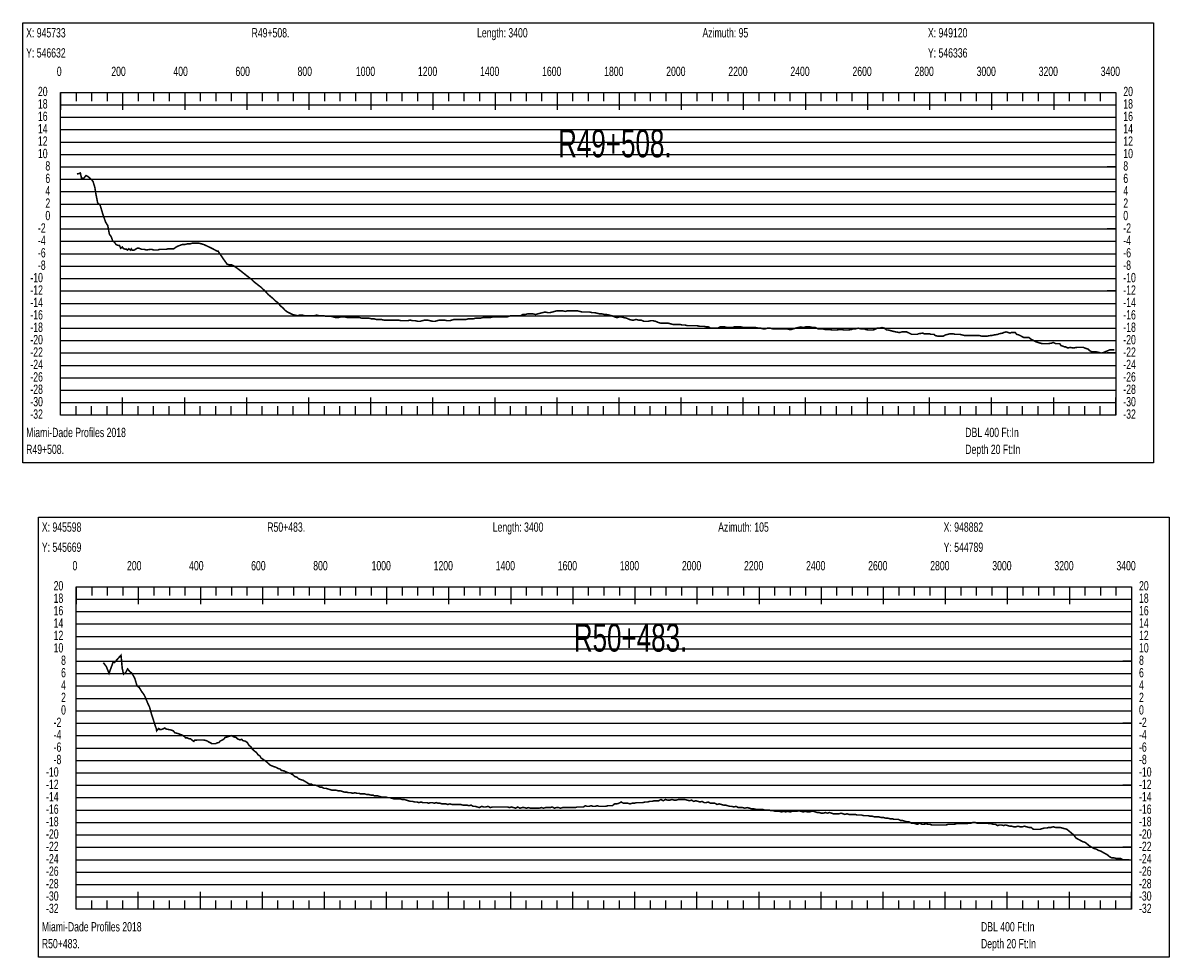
# Model space of a CAD drawing. Header units: inches. Extents: x 471865 to 538526, y 1054316 to 1102451.
# Tile 24 of 131: x 487550 to 491243, y 1061407 to 1064418. Entities that reach past the tile are written whole.
import ezdxf

# ---------------------------------------------------------------- set-up
doc = ezdxf.new("R2010")
doc.units = ezdxf.units.IN
doc.header["$MEASUREMENT"] = 0
for name, color, linetype in [('LABELS', 7, 'Continuous'), ('X_Gr1', 7, 'Continuous'), ('XSECTION', 7, 'Continuous')]:
    doc.layers.add(name, color=color, linetype=linetype)
doc.styles.get("Standard").update_dxf_attribs({"font": 'arial.ttf'})

msp = doc.modelspace()

# ---------------------------------------------------------------- linework, layer by layer
at = {"layer": 'X_Gr1', "color": 6, "linetype": 'Continuous', "lineweight": 18, "true_color": 0xff00ff, "transparency": 33554687, "const_width": 5}
for points in [[(487724, 1063930.9), (487724, 1063930.9), (487730.4, 1063932.2), (487735.1, 1063934.3), (487738.8, 1063917.9), (487745.7, 1063916.9), (487753.5, 1063926.1), (487760.7, 1063922.1), (487765.5, 1063917.7), (487772.2, 1063912.2), (487776.3, 1063906), (487781.8, 1063887.9), (487785.3, 1063866), (487790.9, 1063837.8), (487798.8, 1063830.9), (487808, 1063800.2), (487816.5, 1063775.6), (487823.4, 1063764.9), (487828.7, 1063737), (487834.5, 1063729), (487839.5, 1063715.1), (487845.1, 1063711.2), (487849.9, 1063703.7), (487856.3, 1063700.9), (487861.2, 1063700.6), (487865.2, 1063691.5), (487870.3, 1063695.5), (487873.7, 1063690.9), (487878.6, 1063688.8), (487881, 1063688.3), (487884.1, 1063688.9), (487886.8, 1063685.5), (487891.6, 1063690), (487896.2, 1063685.6), (487899.3, 1063689.7), (487901.8, 1063685.4), (487904.1, 1063685.1), (487908.7, 1063685.7), (487918.8, 1063692), (487923.6, 1063692), (487928.3, 1063690), (487932.9, 1063688), (487941.9, 1063688), (487947, 1063686), (487960.8, 1063688), (487965.2, 1063688), (487970.8, 1063686), (487976.6, 1063686), (487985.6, 1063686), (487990, 1063688), (487995.2, 1063688), (488000.7, 1063688), (488005.8, 1063688), (488011.5, 1063688), (488018, 1063690), (488024.6, 1063690), (488030.7, 1063690), (488036.2, 1063690), (488041.9, 1063694), (488048.4, 1063698), (488064.4, 1063704), (488072.8, 1063704), (488081.3, 1063706), (488089.1, 1063706), (488096.3, 1063708), (488103.3, 1063708), (488110.1, 1063708), (488117.1, 1063708), (488124.2, 1063706), (488132.1, 1063704), (488140.6, 1063700), (488149.2, 1063696), (488157.6, 1063692), (488165.3, 1063688), (488172.3, 1063684), (488176.6, 1063682.2), (488179.2, 1063682), (488183, 1063676), (488189.3, 1063666.9), (488195.6, 1063657.7), (488201.9, 1063648.8), (488208.2, 1063640), (488215.5, 1063638), (488222.8, 1063638), (488230.8, 1063634), (488239.2, 1063628), (488247.3, 1063622), (488255, 1063616), (488262.4, 1063610), (488270.1, 1063604), (488277.8, 1063598), (488285.8, 1063592), (488293.8, 1063584), (488301.6, 1063578), (488309.3, 1063572), (488317.3, 1063566), (488325.6, 1063558), (488333.7, 1063550), (488341, 1063542), (488348, 1063536), (488355.4, 1063530), (488363.4, 1063522), (488371.6, 1063516), (488379.6, 1063506), (488387.1, 1063500), (488394.5, 1063492), (488402.4, 1063486), (488410.8, 1063482), (488419, 1063478), (488426.9, 1063476), (488434.4, 1063474), (488442, 1063476), (488449.9, 1063476), (488457.9, 1063474), (488466.2, 1063474), (488474.2, 1063474), (488481.8, 1063474), (488489.2, 1063474), (488497, 1063476), (488504.9, 1063474), (488512.5, 1063474), (488519.9, 1063474), (488527.5, 1063472), (488535.4, 1063472), (488543.6, 1063472), (488551.4, 1063470), (488558.7, 1063468), (488565.8, 1063468), (488573.3, 1063470), (488581.1, 1063470), (488588.9, 1063470), (488596.5, 1063468), (488603.8, 1063468), (488611.1, 1063468), (488619, 1063468), (488627.1, 1063468), (488635.1, 1063468), (488642.6, 1063466), (488649.9, 1063466), (488657.6, 1063466), (488665.7, 1063466), (488673.8, 1063464), (488681.6, 1063464), (488689.2, 1063462), (488696.9, 1063462), (488704.6, 1063462), (488712.7, 1063460), (488721.1, 1063460), (488729.2, 1063460), (488736.7, 1063460), (488744, 1063460), (488751.6, 1063460), (488759.8, 1063460), (488768, 1063458), (488775.7, 1063458), (488782.9, 1063458), (488790, 1063458), (488797.7, 1063460), (488806.1, 1063458), (488814.7, 1063458), (488822.6, 1063456), (488829.8, 1063456), (488836.9, 1063458), (488844.6, 1063460), (488853.2, 1063460), (488862.1, 1063458), (488870.6, 1063456), (488878, 1063456), (488884.7, 1063458), (488891.7, 1063460), (488899.6, 1063460), (488908.3, 1063460), (488917, 1063458), (488925.1, 1063458), (488932.3, 1063460), (488939.3, 1063462), (488946.7, 1063462), (488954.5, 1063462), (488962.7, 1063462), (488970.7, 1063462), (488978, 1063462), (488985, 1063464), (488992.5, 1063464), (489000.5, 1063464), (489008.7, 1063466), (489016.5, 1063466), (489023.9, 1063466), (489031.3, 1063468), (489039.2, 1063468), (489047.4, 1063468), (489055.6, 1063468), (489063.4, 1063470), (489070.7, 1063470), (489078.1, 1063470), (489085.7, 1063470), (489093.7, 1063470), (489101.3, 1063470), (489108.3, 1063470), (489115, 1063472), (489121.9, 1063474), (489129.6, 1063474), (489137.7, 1063474), (489145.7, 1063474), (489153.3, 1063474), (489160.9, 1063478), (489168.3, 1063478), (489176.4, 1063480), (489185.3, 1063480), (489194, 1063480), (489202, 1063478), (489209.1, 1063480), (489216.3, 1063482), (489224.2, 1063484), (489232.6, 1063486), (489241, 1063484), (489248.8, 1063484), (489256, 1063486), (489263.1, 1063488), (489270.8, 1063490), (489279.7, 1063490), (489288.8, 1063490), (489297.2, 1063488), (489304.6, 1063490), (489311.9, 1063490), (489319.8, 1063490), (489328.1, 1063490), (489336.5, 1063490), (489344.5, 1063488), (489352.6, 1063486), (489360.5, 1063486), (489368.3, 1063486), (489376, 1063486), (489383.8, 1063484), (489391.9, 1063484), (489400.5, 1063482), (489408.9, 1063480), (489416.5, 1063480), (489423.4, 1063478), (489430.8, 1063478), (489439.2, 1063476), (489448.1, 1063474), (489456.8, 1063470), (489464.5, 1063468), (489471.5, 1063470), (489478.7, 1063470), (489486.9, 1063468), (489495.7, 1063466), (489504.3, 1063462), (489511.9, 1063460), (489518.6, 1063460), (489525.5, 1063462), (489533.5, 1063460), (489542.3, 1063460), (489550.9, 1063456), (489558.6, 1063456), (489565.4, 1063456), (489572.1, 1063458), (489579.9, 1063458), (489589, 1063456), (489597.9, 1063452), (489605.8, 1063450), (489613.3, 1063450), (489621, 1063450), (489628.9, 1063450), (489636.9, 1063448), (489644.7, 1063446), (489652.3, 1063446), (489659.9, 1063446), (489667.4, 1063446), (489675.3, 1063444), (489683.5, 1063444), (489691.9, 1063442), (489699.8, 1063442), (489707.3, 1063442), (489714.6, 1063442), (489722.1, 1063442), (489730.1, 1063440), (489738, 1063440), (489745.3, 1063440), (489752.1, 1063438), (489758.7, 1063438), (489766, 1063434), (489773.8, 1063434), (489781.7, 1063434), (489789.2, 1063434), (489796.2, 1063438), (489803.5, 1063438), (489811.6, 1063438), (489820, 1063436), (489827.9, 1063436), (489835.1, 1063436), (489841.9, 1063438), (489848.5, 1063438), (489855.8, 1063438), (489863.8, 1063438), (489871.8, 1063436), (489879.6, 1063436), (489887.2, 1063436), (489895.1, 1063436), (489903.3, 1063436), (489911.4, 1063436), (489919.5, 1063434), (489927.2, 1063434), (489934.7, 1063432), (489942, 1063432), (489949.4, 1063434), (489957.5, 1063434), (489965.8, 1063432), (489973.8, 1063432), (489981.1, 1063432), (489987.9, 1063432), (489995, 1063432), (490002.7, 1063432), (490011, 1063432), (490019.1, 1063430), (490026.3, 1063430), (490033, 1063432), (490040, 1063434), (490048.1, 1063436), (490056.7, 1063438), (490064.8, 1063436), (490072.1, 1063438), (490079.2, 1063438), (490086.9, 1063438), (490095, 1063436), (490103.4, 1063436), (490111.4, 1063432), (490118.7, 1063432), (490125.8, 1063432), (490133.4, 1063430), (490145.3, 1063430), (490149.4, 1063430), (490157.3, 1063428), (490164.8, 1063428), (490171.9, 1063428), (490182.9, 1063430), (490186.9, 1063430), (490195, 1063428), (490202.7, 1063428), (490210.2, 1063428), (490221, 1063430), (490224.9, 1063432), (490233, 1063432), (490241.2, 1063434), (490249.2, 1063432), (490261.1, 1063432), (490265.2, 1063430), (490273.3, 1063428), (490281, 1063428), (490288.4, 1063428), (490295.6, 1063430), (490302.8, 1063434), (490310.2, 1063434), (490318.1, 1063436), (490326, 1063434), (490332.8, 1063428), (490339, 1063428), (490345.6, 1063426), (490353.6, 1063424), (490362.2, 1063422), (490373.1, 1063420), (490376.3, 1063420), (490382.2, 1063422), (490393.2, 1063422), (490397.4, 1063422), (490409.9, 1063416), (490413.8, 1063414), (490431.8, 1063414), (490436, 1063416), (490449.3, 1063418), (490453.7, 1063416), (490461.5, 1063416), (490471.7, 1063416), (490475.1, 1063414), (490486, 1063414), (490490.1, 1063410), (490498.5, 1063408), (490507, 1063408), (490515, 1063408), (490522.3, 1063412), (490529.8, 1063414), (490537.9, 1063416), (490546.2, 1063416), (490554.2, 1063414), (490561.7, 1063414), (490569.2, 1063414), (490577, 1063412), (490585, 1063410), (490593.2, 1063410), (490601, 1063410), (490608.6, 1063410), (490615.9, 1063410), (490628, 1063410), (490632.3, 1063410), (490640.6, 1063408), (490648.5, 1063408), (490655.7, 1063408), (490666.3, 1063410), (490670.2, 1063410), (490678.7, 1063412), (490691.7, 1063414), (490695.8, 1063416), (490707, 1063418), (490710.7, 1063420), (490718.2, 1063422), (490730.6, 1063418), (490734.8, 1063420), (490747.7, 1063420), (490751.9, 1063414), (490759.6, 1063412), (490771, 1063406), (490774.8, 1063404), (490786.9, 1063404), (490791, 1063404), (490798.9, 1063398), (490806.6, 1063394), (490814.3, 1063390), (490826.6, 1063386), (490835, 1063384), (490839.2, 1063384), (490851, 1063384), (490854.7, 1063384), (490865.5, 1063386), (490869.5, 1063388), (490877.9, 1063384), (490890.9, 1063384), (490894.9, 1063378), (490905.8, 1063374), (490909.4, 1063374), (490916.7, 1063370), (490925, 1063372), (490933.8, 1063370), (490946.1, 1063372), (490949.7, 1063372), (490956.2, 1063372), (490967, 1063372), (490971, 1063370), (490983.1, 1063366), (490986.8, 1063362), (490993.1, 1063358), (491002.2, 1063358), (491005.5, 1063358), (491016.3, 1063356), (491022.6, 1063354), (491025.5, 1063354), (491034.2, 1063356), (491037.4, 1063358), (491047.8, 1063362), (491051.3, 1063364), (491057.8, 1063364), (491066.5, 1063364)], [(487809.2, 1062355.7), (487809.2, 1062355.7), (487819, 1062342.7), (487827.6, 1062321.2), (487840.6, 1062357), (487845.2, 1062356.3), (487866.2, 1062379.8), (487870.1, 1062337.3), (487874.4, 1062318.5), (487880.9, 1062323.1), (487887.2, 1062335.7), (487894.7, 1062326.4), (487899.5, 1062323.4), (487905.3, 1062314.6), (487910.5, 1062305.2), (487917.8, 1062280.6), (487924.5, 1062276), (487932.9, 1062262.2), (487938.6, 1062254.9), (487943, 1062247.3), (487951.9, 1062225.7), (487958.2, 1062212.3), (487965.2, 1062187), (487968.9, 1062176.4), (487974.5, 1062158), (487980.6, 1062140.8), (487980.9, 1062135.9), (487987.5, 1062143.5), (487992.1, 1062139.6), (487997.3, 1062140.6), (488001.9, 1062142.2), (488007.3, 1062145.2), (488011.6, 1062141.7), (488019.1, 1062140.2), (488026.2, 1062138.8), (488030.8, 1062137.6), (488034.7, 1062135.8), (488039.2, 1062129.9), (488045.6, 1062128.1), (488049.3, 1062127.5), (488055.9, 1062124.7), (488061.5, 1062122.9), (488066.5, 1062120.3), (488070.6, 1062117.4), (488073.9, 1062113.5), (488079.1, 1062113.5), (488083.9, 1062110.9), (488090.7, 1062109.9), (488096.1, 1062105.1), (488100.7, 1062102), (488103.3, 1062105.6), (488109.3, 1062106.1), (488115.4, 1062106.4), (488121.5, 1062106.5), (488127.7, 1062106.4), (488133.8, 1062106.1), (488140.1, 1062104.5), (488145.4, 1062102.5), (488148.1, 1062100.5), (488156, 1062096.5), (488158.6, 1062094.5), (488166.1, 1062094.5), (488171.2, 1062094.5), (488173.9, 1062096.5), (488182.3, 1062098.5), (488185.1, 1062102.5), (488193.2, 1062106.5), (488198.7, 1062110.5), (488201.5, 1062114.5), (488209.8, 1062116.5), (488215.4, 1062118.5), (488220.9, 1062120.5), (488226.3, 1062118.5), (488229.1, 1062116.5), (488237.6, 1062114.5), (488240.5, 1062110.5), (488249.4, 1062106.5), (488255.2, 1062108.5), (488258.3, 1062104.5), (488267, 1062102.5), (488272.9, 1062098.5), (488279.1, 1062088.5), (488285, 1062084.5), (488288, 1062078.5), (488296.5, 1062070.5), (488302.1, 1062066.5), (488308, 1062058.5), (488314, 1062054.5), (488317.1, 1062048.5), (488326, 1062042.5), (488332.4, 1062038.5), (488338.9, 1062032.5), (488345.4, 1062026.5), (488348.8, 1062024.5), (488358.7, 1062020.5), (488365.4, 1062018.5), (488372.3, 1062014.5), (488379.2, 1062012.5), (488382.7, 1062008.5), (488392.7, 1062006.5), (488399.5, 1062002.5), (488406.1, 1062000.5), (488412.8, 1061998.5), (488419.6, 1061994.5), (488426.3, 1061988.5), (488433, 1061986.5), (488439.6, 1061980.5), (488446.3, 1061978.5), (488453.1, 1061976.5), (488459.7, 1061972.5), (488466.1, 1061968.5), (488472.6, 1061964.5), (488479.1, 1061964.5), (488486, 1061960.5), (488493.1, 1061960.5), (488500.1, 1061958.5), (488506.7, 1061954.5), (488513.2, 1061954.5), (488520, 1061950.5), (488526.7, 1061950.5), (488533.2, 1061948.5), (488539.7, 1061946.5), (488545.9, 1061944.5), (488552.4, 1061944.5), (488559.1, 1061944.5), (488565.9, 1061942.5), (488572.6, 1061942.5), (488579.2, 1061940.5), (488585.8, 1061938.5), (488592.4, 1061938.5), (488599.1, 1061936.5), (488606, 1061936.5), (488612.9, 1061934.5), (488619.7, 1061936.5), (488626.3, 1061934.5), (488632.6, 1061934.5), (488639, 1061932.5), (488645.5, 1061932.5), (488652, 1061932.5), (488658.6, 1061930.5), (488665.2, 1061930.5), (488671.8, 1061928.5), (488678.6, 1061928.5), (488682.1, 1061926.5), (488692.3, 1061926.5), (488699.1, 1061924.5), (488705.7, 1061922.5), (488712.3, 1061922.5), (488719.2, 1061922.5), (488726, 1061920.5), (488732.5, 1061920.5), (488739.1, 1061918.5), (488745.7, 1061916.5), (488752.3, 1061916.5), (488758.9, 1061916.5), (488765.4, 1061916.5), (488772, 1061914.5), (488778.8, 1061914.5), (488785.5, 1061912.5), (488792.1, 1061910.5), (488798.8, 1061908.5), (488805.6, 1061908.5), (488812.4, 1061906.5), (488819.3, 1061906.5), (488826, 1061904.5), (488832.7, 1061906.5), (488839.2, 1061904.5), (488845.4, 1061904.5), (488851.6, 1061904.5), (488857.5, 1061902.5), (488863.2, 1061904.5), (488869.3, 1061904.5), (488875.4, 1061902.5), (488881.7, 1061904.5), (488888, 1061902.5), (488894.3, 1061902.5), (488900.5, 1061900.5), (488906.6, 1061900.5), (488913, 1061900.5), (488919.4, 1061898.5), (488926, 1061900.5), (488932.7, 1061898.5), (488939.2, 1061898.5), (488946.2, 1061898.5), (488953.2, 1061898.5), (488960.4, 1061898.5), (488967.5, 1061896.5), (488974.2, 1061896.5), (488980.8, 1061896.5), (488987.3, 1061894.5), (488994, 1061896.5), (489000.8, 1061892.5), (489007.4, 1061892.5), (489014.2, 1061890.5), (489021, 1061888.5), (489027.8, 1061892.5), (489034.6, 1061890.5), (489041.6, 1061890.5), (489048.9, 1061892.5), (489056, 1061888.5), (489063, 1061890.5), (489070, 1061890.5), (489077.1, 1061890.5), (489084.3, 1061890.5), (489091.3, 1061890.5), (489098, 1061890.5), (489104.6, 1061890.5), (489111.2, 1061890.5), (489117.8, 1061888.5), (489124.3, 1061890.5), (489130.9, 1061888.5), (489137.5, 1061886.5), (489144.4, 1061890.5), (489151.5, 1061886.5), (489158.4, 1061888.5), (489165.3, 1061888.5), (489172, 1061886.5), (489178.9, 1061888.5), (489185.8, 1061886.5), (489192.6, 1061886.5), (489199.4, 1061886.5), (489206.3, 1061886.5), (489213.3, 1061886.5), (489220.4, 1061888.5), (489227.5, 1061886.5), (489234.5, 1061888.5), (489241.5, 1061888.5), (489248.6, 1061888.5), (489255.8, 1061890.5), (489262.7, 1061886.5), (489269.1, 1061888.5), (489275.8, 1061888.5), (489282.4, 1061886.5), (489289, 1061888.5), (489295.7, 1061888.5), (489302.4, 1061888.5), (489309.1, 1061888.5), (489315.9, 1061888.5), (489322.7, 1061888.5), (489329.6, 1061888.5), (489336.7, 1061890.5), (489343.5, 1061890.5), (489350.1, 1061890.5), (489356.3, 1061890.5), (489362.2, 1061894.5), (489368.3, 1061892.5), (489374.5, 1061892.5), (489380.9, 1061894.5), (489387.5, 1061892.5), (489394, 1061892.5), (489400.6, 1061894.5), (489407.1, 1061892.5), (489413.7, 1061892.5), (489420.7, 1061892.5), (489427.6, 1061892.5), (489434.7, 1061894.5), (489441.9, 1061894.5), (489449.2, 1061894.5), (489456.5, 1061900.5), (489463.6, 1061900.5), (489470.6, 1061902.5), (489477.7, 1061906.5), (489485, 1061902.5), (489492.2, 1061902.5), (489499.2, 1061902.5), (489506.1, 1061900.5), (489513.1, 1061902.5), (489520.1, 1061902.5), (489527, 1061904.5), (489533.8, 1061904.5), (489540.6, 1061904.5), (489547.6, 1061904.5), (489554.9, 1061906.5), (489562.3, 1061906.5), (489569.7, 1061908.5), (489576.9, 1061908.5), (489584.2, 1061910.5), (489591.4, 1061910.5), (489598.6, 1061910.5), (489605.9, 1061914.5), (489613.2, 1061910.5), (489620.4, 1061914.5), (489627.6, 1061912.5), (489634.6, 1061912.5), (489641.7, 1061914.5), (489648.6, 1061912.5), (489655.3, 1061912.5), (489662.1, 1061914.5), (489669.2, 1061914.5), (489676.1, 1061914.5), (489683.2, 1061914.5), (489690.1, 1061912.5), (489697.1, 1061910.5), (489704.3, 1061912.5), (489711.3, 1061908.5), (489718.3, 1061910.5), (489725.2, 1061908.5), (489731.8, 1061906.5), (489738.4, 1061908.5), (489745.1, 1061904.5), (489751.7, 1061904.5), (489758.5, 1061906.5), (489765.4, 1061902.5), (489772.4, 1061902.5), (489779.6, 1061902.5), (489786.6, 1061898.5), (489793.6, 1061900.5), (489800.7, 1061898.5), (489807.4, 1061896.5), (489814.1, 1061896.5), (489820.7, 1061894.5), (489827.2, 1061892.5), (489834, 1061892.5), (489840.9, 1061890.5), (489848, 1061892.5), (489855.1, 1061888.5), (489862, 1061888.5), (489869, 1061888.5), (489876.1, 1061886.5), (489883.6, 1061888.5), (489891.1, 1061886.5), (489898.2, 1061884.5), (489905.2, 1061884.5), (489912.2, 1061882.5), (489919.3, 1061882.5), (489926.4, 1061882.5), (489933.4, 1061882.5), (489940.4, 1061880.5), (489947.3, 1061880.5), (489954.2, 1061880.5), (489960.9, 1061878.5), (489967.6, 1061878.5), (489974.2, 1061876.5), (489980.8, 1061876.5), (489987.5, 1061876.5), (489994.3, 1061874.5), (490001.1, 1061876.5), (490007.8, 1061874.5), (490014.7, 1061876.5), (490021.8, 1061874.5), (490028.9, 1061876.5), (490036.3, 1061876.5), (490043.5, 1061876.5), (490050.6, 1061878.5), (490057.4, 1061876.5), (490064.1, 1061874.5), (490070.8, 1061876.5), (490077.5, 1061874.5), (490084.2, 1061874.5), (490090.9, 1061876.5), (490097.4, 1061876.5), (490103.8, 1061874.5), (490110, 1061872.5), (490116.1, 1061872.5), (490122.5, 1061870.5), (490129, 1061870.5), (490135.5, 1061872.5), (490142.1, 1061870.5), (490148.6, 1061872.5), (490155, 1061870.5), (490161.4, 1061868.5), (490167.6, 1061868.5), (490174, 1061868.5), (490180, 1061868.5), (490186, 1061870.5), (490192.5, 1061868.5), (490198.8, 1061866.5), (490205.1, 1061868.5), (490211.6, 1061866.5), (490218.1, 1061866.5), (490224.8, 1061866.5), (490231.6, 1061866.5), (490238.3, 1061864.5), (490245, 1061864.5), (490252.1, 1061864.5), (490259.2, 1061862.5), (490266.1, 1061862.5), (490273.2, 1061862.5), (490280.4, 1061860.5), (490287.4, 1061860.5), (490294.3, 1061858.5), (490301.3, 1061858.5), (490308.4, 1061858.5), (490315.6, 1061856.5), (490322.8, 1061856.5), (490329.8, 1061854.5), (490336.7, 1061854.5), (490343.8, 1061852.5), (490350.7, 1061852.5), (490357.8, 1061850.5), (490364.8, 1061850.5), (490371.4, 1061850.5), (490378.3, 1061846.5), (490385.2, 1061846.5), (490391.8, 1061844.5), (490398.5, 1061842.5), (490405.3, 1061842.5), (490412.1, 1061838.5), (490418.9, 1061838.5), (490425.8, 1061836.5), (490432.7, 1061834.5), (490439.6, 1061838.5), (490446.6, 1061834.5), (490453.2, 1061834.5), (490459.8, 1061836.5), (490466.2, 1061834.5), (490472.6, 1061834.5), (490479.2, 1061832.5), (490485.8, 1061832.5), (490492.4, 1061832.5), (490499, 1061832.5), (490505.6, 1061832.5), (490512.3, 1061832.5), (490518.6, 1061832.5), (490525, 1061832.5), (490531.6, 1061834.5), (490538, 1061834.5), (490544.4, 1061834.5), (490550.9, 1061834.5), (490557.6, 1061836.5), (490564.4, 1061836.5), (490571, 1061836.5), (490577.7, 1061836.5), (490584.5, 1061836.5), (490591.2, 1061836.5), (490598.1, 1061838.5), (490604.8, 1061838.5), (490611.5, 1061840.5), (490618.1, 1061840.5), (490624.2, 1061838.5), (490630.5, 1061838.5), (490636.9, 1061838.5), (490643.6, 1061838.5), (490650.4, 1061838.5), (490657.1, 1061838.5), (490663.8, 1061836.5), (490670.5, 1061836.5), (490677.2, 1061834.5), (490683.9, 1061834.5), (490690.4, 1061830.5), (490696.9, 1061832.5), (490703.4, 1061832.5), (490709.8, 1061830.5), (490716.5, 1061832.5), (490723.2, 1061830.5), (490729.8, 1061828.5), (490736.3, 1061828.5), (490742.8, 1061826.5), (490749.6, 1061826.5), (490756.4, 1061828.5), (490763.3, 1061826.5), (490770.1, 1061826.5), (490777, 1061828.5), (490784.2, 1061826.5), (490791.5, 1061824.5), (490798.7, 1061824.5), (490805.6, 1061818.5), (490812.7, 1061818.5), (490820, 1061818.5), (490827, 1061818.5), (490834.1, 1061820.5), (490841.3, 1061822.5), (490848.4, 1061822.5), (490855.7, 1061824.5), (490862.8, 1061824.5), (490870, 1061826.5), (490877, 1061824.5), (490884.1, 1061824.5), (490891.6, 1061824.5), (490899.1, 1061822.5), (490906.5, 1061820.5), (490913.8, 1061818.5), (490921.1, 1061812.5), (490928.4, 1061806.5), (490935.6, 1061800.5), (490943.1, 1061790.5), (490950.3, 1061786.5), (490957.7, 1061782.5), (490965.1, 1061778.5), (490972.5, 1061776.5), (490979.9, 1061770.5), (490987.2, 1061764.5), (490994.4, 1061760.5), (491001.6, 1061756.5), (491008.6, 1061754.5), (491015.6, 1061750.5), (491022.5, 1061748.5), (491029.5, 1061744.5), (491036.7, 1061740.5), (491043.9, 1061736.5), (491051, 1061730.5), (491058, 1061726.5), (491065.1, 1061726.5), (491072.3, 1061724.5), (491079.6, 1061724.5), (491086.8, 1061724.5), (491093.8, 1061720.5), (491100.7, 1061720.5), (491107.7, 1061720.5), (491114.6, 1061720.5)]]:
    msp.add_lwpolyline(points, dxfattribs=at)
at = {"layer": 'XSECTION', "color": 18, "linetype": 'Continuous', "true_color": 0x000000}
for points in [[(487550.1, 1064418), (491192.5, 1064418), (491192.5, 1063000), (487550.1, 1063000), (487550.1, 1064418)], [(487671.3, 1064194), (491071.3, 1064194), (491071.3, 1063154), (487671.3, 1063154), (487671.3, 1064194)], [(487671.3, 1064194), (487671.3, 1064137.6)], [(487671.3, 1064194), (487671.3, 1064137.6)], [(487671.3, 1064194), (487671.3, 1064166)], [(487671.3, 1064194), (487671.3, 1064166)], [(487721.3, 1064194), (487721.3, 1064166)], [(487771.3, 1064194), (487771.3, 1064166)], [(487821.3, 1064194), (487821.3, 1064166)], [(487871.3, 1064194), (487871.3, 1064137.6)], [(487871.3, 1064194), (487871.3, 1064166)], [(487921.3, 1064194), (487921.3, 1064166)], [(487971.3, 1064194), (487971.3, 1064166)], [(488021.3, 1064194), (488021.3, 1064166)], [(488071.3, 1064194), (488071.3, 1064137.6)], [(488071.3, 1064194), (488071.3, 1064166)], [(488121.3, 1064194), (488121.3, 1064166)], [(488171.3, 1064194), (488171.3, 1064166)], [(488221.3, 1064194), (488221.3, 1064166)], [(488271.3, 1064194), (488271.3, 1064137.6)], [(488271.3, 1064194), (488271.3, 1064166)], [(488321.3, 1064194), (488321.3, 1064166)], [(488371.3, 1064194), (488371.3, 1064166)], [(488421.3, 1064194), (488421.3, 1064166)], [(488471.3, 1064194), (488471.3, 1064137.6)], [(488471.3, 1064194), (488471.3, 1064166)], [(488521.3, 1064194), (488521.3, 1064166)], [(488571.3, 1064194), (488571.3, 1064166)], [(488621.3, 1064194), (488621.3, 1064166)], [(488671.3, 1064194), (488671.3, 1064137.6)], [(488671.3, 1064194), (488671.3, 1064166)], [(488721.3, 1064194), (488721.3, 1064166)], [(488771.3, 1064194), (488771.3, 1064166)], [(488821.3, 1064194), (488821.3, 1064166)], [(488871.3, 1064194), (488871.3, 1064137.6)], [(488871.3, 1064194), (488871.3, 1064166)], [(488921.3, 1064194), (488921.3, 1064166)], [(488971.3, 1064194), (488971.3, 1064166)], [(489021.3, 1064194), (489021.3, 1064166)], [(489071.3, 1064194), (489071.3, 1064137.6)], [(489071.3, 1064194), (489071.3, 1064166)], [(489121.3, 1064194), (489121.3, 1064166)], [(489171.3, 1064194), (489171.3, 1064166)], [(489221.3, 1064194), (489221.3, 1064166)], [(489271.3, 1064194), (489271.3, 1064137.6)], [(489271.3, 1064194), (489271.3, 1064166)], [(489321.3, 1064194), (489321.3, 1064166)], [(489371.3, 1064194), (489371.3, 1064166)], [(489421.3, 1064194), (489421.3, 1064166)], [(489471.3, 1064194), (489471.3, 1064137.6)], [(489471.3, 1064194), (489471.3, 1064166)], [(489521.3, 1064194), (489521.3, 1064166)], [(489571.3, 1064194), (489571.3, 1064166)], [(489621.3, 1064194), (489621.3, 1064166)], [(489671.3, 1064194), (489671.3, 1064137.6)], [(489671.3, 1064194), (489671.3, 1064166)], [(489721.3, 1064194), (489721.3, 1064166)], [(489771.3, 1064194), (489771.3, 1064166)], [(489821.3, 1064194), (489821.3, 1064166)], [(489871.3, 1064194), (489871.3, 1064137.6)], [(489871.3, 1064194), (489871.3, 1064166)], [(489921.3, 1064194), (489921.3, 1064166)], [(489971.3, 1064194), (489971.3, 1064166)], [(490021.3, 1064194), (490021.3, 1064166)], [(490071.3, 1064194), (490071.3, 1064137.6)], [(490071.3, 1064194), (490071.3, 1064166)], [(490121.3, 1064194), (490121.3, 1064166)], [(490171.3, 1064194), (490171.3, 1064166)], [(490221.3, 1064194), (490221.3, 1064166)], [(490271.3, 1064194), (490271.3, 1064137.6)], [(490271.3, 1064194), (490271.3, 1064166)], [(490321.3, 1064194), (490321.3, 1064166)], [(490371.3, 1064194), (490371.3, 1064166)], [(490421.3, 1064194), (490421.3, 1064166)], [(490471.3, 1064194), (490471.3, 1064137.6)], [(490471.3, 1064194), (490471.3, 1064166)], [(490521.3, 1064194), (490521.3, 1064166)], [(490571.3, 1064194), (490571.3, 1064166)], [(490621.3, 1064194), (490621.3, 1064166)], [(490671.3, 1064194), (490671.3, 1064137.6)], [(490671.3, 1064194), (490671.3, 1064166)], [(490721.3, 1064194), (490721.3, 1064166)], [(490771.3, 1064194), (490771.3, 1064166)], [(490821.3, 1064194), (490821.3, 1064166)], [(490871.3, 1064194), (490871.3, 1064137.6)], [(490871.3, 1064194), (490871.3, 1064166)], [(490921.3, 1064194), (490921.3, 1064166)], [(490971.3, 1064194), (490971.3, 1064166)], [(491021.3, 1064194), (491021.3, 1064166)], [(491071.3, 1064194), (491071.3, 1064137.6)], [(491071.3, 1064194), (491071.3, 1064166)], [(487671.3, 1063954), (487699.3, 1063954)], [(491071.3, 1063954), (491043.3, 1063954)], [(487671.3, 1063754), (487699.3, 1063754)], [(491071.3, 1063754), (491043.3, 1063754)], [(487671.3, 1063554), (487699.3, 1063554)], [(491071.3, 1063554), (491043.3, 1063554)], [(487671.3, 1063354), (487699.3, 1063354)], [(491071.3, 1063354), (491043.3, 1063354)], [(487671.3, 1063154), (487671.3, 1063210.4)], [(487671.3, 1063154), (487671.3, 1063210.4)], [(487871.3, 1063154), (487871.3, 1063210.4)], [(488071.3, 1063154), (488071.3, 1063210.4)], [(488271.3, 1063154), (488271.3, 1063210.4)], [(488471.3, 1063154), (488471.3, 1063210.4)], [(488671.3, 1063154), (488671.3, 1063210.4)], [(488871.3, 1063154), (488871.3, 1063210.4)], [(489071.3, 1063154), (489071.3, 1063210.4)], [(489271.3, 1063154), (489271.3, 1063210.4)], [(489471.3, 1063154), (489471.3, 1063210.4)], [(489671.3, 1063154), (489671.3, 1063210.4)], [(489871.3, 1063154), (489871.3, 1063210.4)], [(490071.3, 1063154), (490071.3, 1063210.4)], [(490271.3, 1063154), (490271.3, 1063210.4)], [(490471.3, 1063154), (490471.3, 1063210.4)], [(490671.3, 1063154), (490671.3, 1063210.4)], [(490871.3, 1063154), (490871.3, 1063210.4)], [(491071.3, 1063154), (491071.3, 1063210.4)], [(487671.3, 1063154), (487671.3, 1063182)], [(487671.3, 1063154), (487671.3, 1063182)], [(487721.3, 1063154), (487721.3, 1063182)], [(487771.3, 1063154), (487771.3, 1063182)], [(487821.3, 1063154), (487821.3, 1063182)], [(487871.3, 1063154), (487871.3, 1063182)], [(487921.3, 1063154), (487921.3, 1063182)], [(487971.3, 1063154), (487971.3, 1063182)], [(488021.3, 1063154), (488021.3, 1063182)], [(488071.3, 1063154), (488071.3, 1063182)], [(488121.3, 1063154), (488121.3, 1063182)], [(488171.3, 1063154), (488171.3, 1063182)], [(488221.3, 1063154), (488221.3, 1063182)], [(488271.3, 1063154), (488271.3, 1063182)], [(488321.3, 1063154), (488321.3, 1063182)], [(488371.3, 1063154), (488371.3, 1063182)], [(488421.3, 1063154), (488421.3, 1063182)], [(488471.3, 1063154), (488471.3, 1063182)], [(488521.3, 1063154), (488521.3, 1063182)], [(488571.3, 1063154), (488571.3, 1063182)], [(488621.3, 1063154), (488621.3, 1063182)], [(488671.3, 1063154), (488671.3, 1063182)], [(488721.3, 1063154), (488721.3, 1063182)], [(488771.3, 1063154), (488771.3, 1063182)], [(488821.3, 1063154), (488821.3, 1063182)], [(488871.3, 1063154), (488871.3, 1063182)], [(488921.3, 1063154), (488921.3, 1063182)], [(488971.3, 1063154), (488971.3, 1063182)], [(489021.3, 1063154), (489021.3, 1063182)], [(489071.3, 1063154), (489071.3, 1063182)], [(489121.3, 1063154), (489121.3, 1063182)], [(489171.3, 1063154), (489171.3, 1063182)], [(489221.3, 1063154), (489221.3, 1063182)], [(489271.3, 1063154), (489271.3, 1063182)], [(489321.3, 1063154), (489321.3, 1063182)], [(489371.3, 1063154), (489371.3, 1063182)], [(489421.3, 1063154), (489421.3, 1063182)], [(489471.3, 1063154), (489471.3, 1063182)], [(489521.3, 1063154), (489521.3, 1063182)], [(489571.3, 1063154), (489571.3, 1063182)], [(489621.3, 1063154), (489621.3, 1063182)], [(489671.3, 1063154), (489671.3, 1063182)], [(489721.3, 1063154), (489721.3, 1063182)], [(489771.3, 1063154), (489771.3, 1063182)], [(489821.3, 1063154), (489821.3, 1063182)], [(489871.3, 1063154), (489871.3, 1063182)], [(489921.3, 1063154), (489921.3, 1063182)], [(489971.3, 1063154), (489971.3, 1063182)], [(490021.3, 1063154), (490021.3, 1063182)], [(490071.3, 1063154), (490071.3, 1063182)], [(490121.3, 1063154), (490121.3, 1063182)], [(490171.3, 1063154), (490171.3, 1063182)], [(490221.3, 1063154), (490221.3, 1063182)], [(490271.3, 1063154), (490271.3, 1063182)], [(490321.3, 1063154), (490321.3, 1063182)], [(490371.3, 1063154), (490371.3, 1063182)], [(490421.3, 1063154), (490421.3, 1063182)], [(490471.3, 1063154), (490471.3, 1063182)], [(490521.3, 1063154), (490521.3, 1063182)], [(490571.3, 1063154), (490571.3, 1063182)], [(490621.3, 1063154), (490621.3, 1063182)], [(490671.3, 1063154), (490671.3, 1063182)], [(490721.3, 1063154), (490721.3, 1063182)], [(490771.3, 1063154), (490771.3, 1063182)], [(490821.3, 1063154), (490821.3, 1063182)], [(490871.3, 1063154), (490871.3, 1063182)], [(490921.3, 1063154), (490921.3, 1063182)], [(490971.3, 1063154), (490971.3, 1063182)], [(491021.3, 1063154), (491021.3, 1063182)], [(491071.3, 1063154), (491071.3, 1063182)], [(487600.7, 1062824.5), (491243.1, 1062824.5), (491243.1, 1061406.5), (487600.7, 1061406.5), (487600.7, 1062824.5)], [(487721.9, 1062600.5), (491121.9, 1062600.5), (491121.9, 1061560.5), (487721.9, 1061560.5), (487721.9, 1062600.5)], [(487721.9, 1062600.5), (487721.9, 1062544.1)], [(487721.9, 1062600.5), (487721.9, 1062544.1)], [(487721.9, 1062600.5), (487721.9, 1062572.5)], [(487721.9, 1062600.5), (487721.9, 1062572.5)], [(487771.9, 1062600.5), (487771.9, 1062572.5)], [(487821.9, 1062600.5), (487821.9, 1062572.5)], [(487871.9, 1062600.5), (487871.9, 1062572.5)], [(487921.9, 1062600.5), (487921.9, 1062544.1)], [(487921.9, 1062600.5), (487921.9, 1062572.5)], [(487971.9, 1062600.5), (487971.9, 1062572.5)], [(488021.9, 1062600.5), (488021.9, 1062572.5)], [(488071.9, 1062600.5), (488071.9, 1062572.5)], [(488121.9, 1062600.5), (488121.9, 1062544.1)], [(488121.9, 1062600.5), (488121.9, 1062572.5)], [(488171.9, 1062600.5), (488171.9, 1062572.5)], [(488221.9, 1062600.5), (488221.9, 1062572.5)], [(488271.9, 1062600.5), (488271.9, 1062572.5)], [(488321.9, 1062600.5), (488321.9, 1062544.1)], [(488321.9, 1062600.5), (488321.9, 1062572.5)], [(488371.9, 1062600.5), (488371.9, 1062572.5)], [(488421.9, 1062600.5), (488421.9, 1062572.5)], [(488471.9, 1062600.5), (488471.9, 1062572.5)], [(488521.9, 1062600.5), (488521.9, 1062544.1)], [(488521.9, 1062600.5), (488521.9, 1062572.5)], [(488571.9, 1062600.5), (488571.9, 1062572.5)], [(488621.9, 1062600.5), (488621.9, 1062572.5)], [(488671.9, 1062600.5), (488671.9, 1062572.5)], [(488721.9, 1062600.5), (488721.9, 1062544.1)], [(488721.9, 1062600.5), (488721.9, 1062572.5)], [(488771.9, 1062600.5), (488771.9, 1062572.5)], [(488821.9, 1062600.5), (488821.9, 1062572.5)], [(488871.9, 1062600.5), (488871.9, 1062572.5)], [(488921.9, 1062600.5), (488921.9, 1062544.1)], [(488921.9, 1062600.5), (488921.9, 1062572.5)], [(488971.9, 1062600.5), (488971.9, 1062572.5)], [(489021.9, 1062600.5), (489021.9, 1062572.5)], [(489071.9, 1062600.5), (489071.9, 1062572.5)], [(489121.9, 1062600.5), (489121.9, 1062544.1)], [(489121.9, 1062600.5), (489121.9, 1062572.5)], [(489171.9, 1062600.5), (489171.9, 1062572.5)], [(489221.9, 1062600.5), (489221.9, 1062572.5)], [(489271.9, 1062600.5), (489271.9, 1062572.5)], [(489321.9, 1062600.5), (489321.9, 1062544.1)], [(489321.9, 1062600.5), (489321.9, 1062572.5)], [(489371.9, 1062600.5), (489371.9, 1062572.5)], [(489421.9, 1062600.5), (489421.9, 1062572.5)], [(489471.9, 1062600.5), (489471.9, 1062572.5)], [(489521.9, 1062600.5), (489521.9, 1062544.1)], [(489521.9, 1062600.5), (489521.9, 1062572.5)], [(489571.9, 1062600.5), (489571.9, 1062572.5)], [(489621.9, 1062600.5), (489621.9, 1062572.5)], [(489671.9, 1062600.5), (489671.9, 1062572.5)], [(489721.9, 1062600.5), (489721.9, 1062544.1)], [(489721.9, 1062600.5), (489721.9, 1062572.5)], [(489771.9, 1062600.5), (489771.9, 1062572.5)], [(489821.9, 1062600.5), (489821.9, 1062572.5)], [(489871.9, 1062600.5), (489871.9, 1062572.5)], [(489921.9, 1062600.5), (489921.9, 1062544.1)], [(489921.9, 1062600.5), (489921.9, 1062572.5)], [(489971.9, 1062600.5), (489971.9, 1062572.5)], [(490021.9, 1062600.5), (490021.9, 1062572.5)], [(490071.9, 1062600.5), (490071.9, 1062572.5)], [(490121.9, 1062600.5), (490121.9, 1062544.1)], [(490121.9, 1062600.5), (490121.9, 1062572.5)], [(490171.9, 1062600.5), (490171.9, 1062572.5)], [(490221.9, 1062600.5), (490221.9, 1062572.5)], [(490271.9, 1062600.5), (490271.9, 1062572.5)], [(490321.9, 1062600.5), (490321.9, 1062544.1)], [(490321.9, 1062600.5), (490321.9, 1062572.5)], [(490371.9, 1062600.5), (490371.9, 1062572.5)], [(490421.9, 1062600.5), (490421.9, 1062572.5)], [(490471.9, 1062600.5), (490471.9, 1062572.5)], [(490521.9, 1062600.5), (490521.9, 1062544.1)], [(490521.9, 1062600.5), (490521.9, 1062572.5)], [(490571.9, 1062600.5), (490571.9, 1062572.5)], [(490621.9, 1062600.5), (490621.9, 1062572.5)], [(490671.9, 1062600.5), (490671.9, 1062572.5)], [(490721.9, 1062600.5), (490721.9, 1062544.1)], [(490721.9, 1062600.5), (490721.9, 1062572.5)], [(490771.9, 1062600.5), (490771.9, 1062572.5)], [(490821.9, 1062600.5), (490821.9, 1062572.5)], [(490871.9, 1062600.5), (490871.9, 1062572.5)], [(490921.9, 1062600.5), (490921.9, 1062544.1)], [(490921.9, 1062600.5), (490921.9, 1062572.5)], [(490971.9, 1062600.5), (490971.9, 1062572.5)], [(491021.9, 1062600.5), (491021.9, 1062572.5)], [(491071.9, 1062600.5), (491071.9, 1062572.5)], [(491121.9, 1062600.5), (491121.9, 1062544.1)], [(491121.9, 1062600.5), (491121.9, 1062572.5)], [(487721.9, 1062360.5), (487749.9, 1062360.5)], [(491121.9, 1062360.5), (491093.9, 1062360.5)], [(487721.9, 1062160.5), (487749.9, 1062160.5)], [(491121.9, 1062160.5), (491093.9, 1062160.5)], [(487721.9, 1061960.5), (487749.9, 1061960.5)], [(491121.9, 1061960.5), (491093.9, 1061960.5)], [(487721.9, 1061760.5), (487749.9, 1061760.5)], [(491121.9, 1061760.5), (491093.9, 1061760.5)], [(487721.9, 1061560.5), (487721.9, 1061616.9)], [(487721.9, 1061560.5), (487721.9, 1061616.9)], [(487921.9, 1061560.5), (487921.9, 1061616.9)], [(488121.9, 1061560.5), (488121.9, 1061616.9)], [(488321.9, 1061560.5), (488321.9, 1061616.9)], [(488521.9, 1061560.5), (488521.9, 1061616.9)], [(488721.9, 1061560.5), (488721.9, 1061616.9)], [(488921.9, 1061560.5), (488921.9, 1061616.9)], [(489121.9, 1061560.5), (489121.9, 1061616.9)], [(489321.9, 1061560.5), (489321.9, 1061616.9)], [(489521.9, 1061560.5), (489521.9, 1061616.9)], [(489721.9, 1061560.5), (489721.9, 1061616.9)], [(489921.9, 1061560.5), (489921.9, 1061616.9)], [(490121.9, 1061560.5), (490121.9, 1061616.9)], [(490321.9, 1061560.5), (490321.9, 1061616.9)], [(490521.9, 1061560.5), (490521.9, 1061616.9)], [(490721.9, 1061560.5), (490721.9, 1061616.9)], [(490921.9, 1061560.5), (490921.9, 1061616.9)], [(491121.9, 1061560.5), (491121.9, 1061616.9)], [(487721.9, 1061560.5), (487721.9, 1061588.5)], [(487721.9, 1061560.5), (487721.9, 1061588.5)], [(487771.9, 1061560.5), (487771.9, 1061588.5)], [(487821.9, 1061560.5), (487821.9, 1061588.5)], [(487871.9, 1061560.5), (487871.9, 1061588.5)], [(487921.9, 1061560.5), (487921.9, 1061588.5)], [(487971.9, 1061560.5), (487971.9, 1061588.5)], [(488021.9, 1061560.5), (488021.9, 1061588.5)], [(488071.9, 1061560.5), (488071.9, 1061588.5)], [(488121.9, 1061560.5), (488121.9, 1061588.5)], [(488171.9, 1061560.5), (488171.9, 1061588.5)], [(488221.9, 1061560.5), (488221.9, 1061588.5)], [(488271.9, 1061560.5), (488271.9, 1061588.5)], [(488321.9, 1061560.5), (488321.9, 1061588.5)], [(488371.9, 1061560.5), (488371.9, 1061588.5)], [(488421.9, 1061560.5), (488421.9, 1061588.5)], [(488471.9, 1061560.5), (488471.9, 1061588.5)], [(488521.9, 1061560.5), (488521.9, 1061588.5)], [(488571.9, 1061560.5), (488571.9, 1061588.5)], [(488621.9, 1061560.5), (488621.9, 1061588.5)], [(488671.9, 1061560.5), (488671.9, 1061588.5)], [(488721.9, 1061560.5), (488721.9, 1061588.5)], [(488771.9, 1061560.5), (488771.9, 1061588.5)], [(488821.9, 1061560.5), (488821.9, 1061588.5)], [(488871.9, 1061560.5), (488871.9, 1061588.5)], [(488921.9, 1061560.5), (488921.9, 1061588.5)], [(488971.9, 1061560.5), (488971.9, 1061588.5)], [(489021.9, 1061560.5), (489021.9, 1061588.5)], [(489071.9, 1061560.5), (489071.9, 1061588.5)], [(489121.9, 1061560.5), (489121.9, 1061588.5)], [(489171.9, 1061560.5), (489171.9, 1061588.5)], [(489221.9, 1061560.5), (489221.9, 1061588.5)], [(489271.9, 1061560.5), (489271.9, 1061588.5)], [(489321.9, 1061560.5), (489321.9, 1061588.5)], [(489371.9, 1061560.5), (489371.9, 1061588.5)], [(489421.9, 1061560.5), (489421.9, 1061588.5)], [(489471.9, 1061560.5), (489471.9, 1061588.5)], [(489521.9, 1061560.5), (489521.9, 1061588.5)], [(489571.9, 1061560.5), (489571.9, 1061588.5)], [(489621.9, 1061560.5), (489621.9, 1061588.5)], [(489671.9, 1061560.5), (489671.9, 1061588.5)], [(489721.9, 1061560.5), (489721.9, 1061588.5)], [(489771.9, 1061560.5), (489771.9, 1061588.5)], [(489821.9, 1061560.5), (489821.9, 1061588.5)], [(489871.9, 1061560.5), (489871.9, 1061588.5)], [(489921.9, 1061560.5), (489921.9, 1061588.5)], [(489971.9, 1061560.5), (489971.9, 1061588.5)], [(490021.9, 1061560.5), (490021.9, 1061588.5)], [(490071.9, 1061560.5), (490071.9, 1061588.5)], [(490121.9, 1061560.5), (490121.9, 1061588.5)], [(490171.9, 1061560.5), (490171.9, 1061588.5)], [(490221.9, 1061560.5), (490221.9, 1061588.5)], [(490271.9, 1061560.5), (490271.9, 1061588.5)], [(490321.9, 1061560.5), (490321.9, 1061588.5)], [(490371.9, 1061560.5), (490371.9, 1061588.5)], [(490421.9, 1061560.5), (490421.9, 1061588.5)], [(490471.9, 1061560.5), (490471.9, 1061588.5)], [(490521.9, 1061560.5), (490521.9, 1061588.5)], [(490571.9, 1061560.5), (490571.9, 1061588.5)], [(490621.9, 1061560.5), (490621.9, 1061588.5)], [(490671.9, 1061560.5), (490671.9, 1061588.5)], [(490721.9, 1061560.5), (490721.9, 1061588.5)], [(490771.9, 1061560.5), (490771.9, 1061588.5)], [(490821.9, 1061560.5), (490821.9, 1061588.5)], [(490871.9, 1061560.5), (490871.9, 1061588.5)], [(490921.9, 1061560.5), (490921.9, 1061588.5)], [(490971.9, 1061560.5), (490971.9, 1061588.5)], [(491021.9, 1061560.5), (491021.9, 1061588.5)], [(491071.9, 1061560.5), (491071.9, 1061588.5)], [(491121.9, 1061560.5), (491121.9, 1061588.5)]]:
    msp.add_lwpolyline(points, dxfattribs=at)
at = {"layer": 'XSECTION', "color": 18, "true_color": 0x000000}
for points in [[(487671.3, 1064154), (491071.3, 1064154)], [(487671.3, 1064114), (491071.3, 1064114)], [(487671.3, 1064074), (491071.3, 1064074)], [(487671.3, 1064034), (491071.3, 1064034)], [(487671.3, 1063994), (491071.3, 1063994)], [(487671.3, 1063954), (491071.3, 1063954)], [(487671.3, 1063914), (491071.3, 1063914)], [(487671.3, 1063874), (491071.3, 1063874)], [(487671.3, 1063834), (491071.3, 1063834)], [(487671.3, 1063794), (491071.3, 1063794)], [(487671.3, 1063754), (491071.3, 1063754)], [(487671.3, 1063714), (491071.3, 1063714)], [(487671.3, 1063674), (491071.3, 1063674)], [(487671.3, 1063634), (491071.3, 1063634)], [(487671.3, 1063594), (491071.3, 1063594)], [(487671.3, 1063554), (491071.3, 1063554)], [(487671.3, 1063514), (491071.3, 1063514)], [(487671.3, 1063474), (491071.3, 1063474)], [(487671.3, 1063434), (491071.3, 1063434)], [(487671.3, 1063394), (491071.3, 1063394)], [(487671.3, 1063354), (491071.3, 1063354)], [(487671.3, 1063314), (491071.3, 1063314)], [(487671.3, 1063274), (491071.3, 1063274)], [(487671.3, 1063234), (491071.3, 1063234)], [(487671.3, 1063194), (491071.3, 1063194)], [(487721.9, 1062560.5), (491121.9, 1062560.5)], [(487721.9, 1062520.5), (491121.9, 1062520.5)], [(487721.9, 1062480.5), (491121.9, 1062480.5)], [(487721.9, 1062440.5), (491121.9, 1062440.5)], [(487721.9, 1062400.5), (491121.9, 1062400.5)], [(487721.9, 1062360.5), (491121.9, 1062360.5)], [(487721.9, 1062320.5), (491121.9, 1062320.5)], [(487721.9, 1062280.5), (491121.9, 1062280.5)], [(487721.9, 1062240.5), (491121.9, 1062240.5)], [(487721.9, 1062200.5), (491121.9, 1062200.5)], [(487721.9, 1062160.5), (491121.9, 1062160.5)], [(487721.9, 1062120.5), (491121.9, 1062120.5)], [(487721.9, 1062080.5), (491121.9, 1062080.5)], [(487721.9, 1062040.5), (491121.9, 1062040.5)], [(487721.9, 1062000.5), (491121.9, 1062000.5)], [(487721.9, 1061960.5), (491121.9, 1061960.5)], [(487721.9, 1061920.5), (491121.9, 1061920.5)], [(487721.9, 1061880.5), (491121.9, 1061880.5)], [(487721.9, 1061840.5), (491121.9, 1061840.5)], [(487721.9, 1061800.5), (491121.9, 1061800.5)], [(487721.9, 1061760.5), (491121.9, 1061760.5)], [(487721.9, 1061720.5), (491121.9, 1061720.5)], [(487721.9, 1061680.5), (491121.9, 1061680.5)], [(487721.9, 1061640.5), (491121.9, 1061640.5)], [(487721.9, 1061600.5), (491121.9, 1061600.5)]]:
    msp.add_lwpolyline(points, dxfattribs=at)

# ---------------------------------------------------------------- texts
at = {"layer": 'LABELS', "color": 18, "true_color": 0x000000, "width": 0.666667}
for s, height, p in [('Length: 3400', 30, (489013.3, 1064371.2)), ('Azimuth: 95', 30, (489739.7, 1064371.2)), ('X: 945733', 30, (487560.5, 1064371.2)), ('R49+508.', 30, (488286.9, 1064371.2)), ('X: 949120', 30, (490466.1, 1064371.2)), ('Y: 546632', 30, (487560.5, 1064306.4)), ('Y: 546336', 30, (490466.1, 1064306.4)), ('0', 30, (487659.3, 1064246.8)), ('0', 30, (487659.3, 1064246.8)), ('200', 30, (487834.9, 1064246.8)), ('400', 30, (488034.9, 1064246.8)), ('600', 30, (488234.9, 1064246.8)), ('800', 30, (488434.9, 1064246.8)), ('1000', 30, (488622.9, 1064246.8)), ('1200', 30, (488822.9, 1064246.8)), ('1400', 30, (489022.9, 1064246.8)), ('1600', 30, (489222.9, 1064246.8)), ('1800', 30, (489422.9, 1064246.8)), ('2000', 30, (489622.9, 1064246.8)), ('2200', 30, (489822.9, 1064246.8)), ('2400', 30, (490022.9, 1064246.8)), ('2600', 30, (490222.9, 1064246.8)), ('2800', 30, (490422.9, 1064246.8)), ('3000', 30, (490622.9, 1064246.8)), ('3200', 30, (490822.9, 1064246.8)), ('3400', 30, (491022.9, 1064246.8)), ('20', 30, (487598.5, 1064182)), ('20', 30, (491095.7, 1064182)), ('18', 30, (487598.5, 1064142)), ('18', 30, (491095.7, 1064142)), ('16', 30, (487598.5, 1064102)), ('16', 30, (491095.7, 1064102)), ('14', 30, (487598.5, 1064062)), ('R49+508.', 90, (489274.5, 1063984.8)), ('14', 30, (491095.7, 1064062)), ('12', 30, (487598.5, 1064022)), ('12', 30, (491095.7, 1064022)), ('10', 30, (487598.5, 1063982)), ('10', 30, (491095.7, 1063982)), ('8', 30, (487622.5, 1063942)), ('8', 30, (491095.7, 1063942)), ('6', 30, (487622.5, 1063902)), ('6', 30, (491095.7, 1063902)), ('4', 30, (487622.5, 1063862)), ('4', 30, (491095.7, 1063862)), ('2', 30, (487622.5, 1063822)), ('2', 30, (491095.7, 1063822)), ('0', 30, (487622.5, 1063782)), ('0', 30, (491095.7, 1063782)), ('-2', 30, (487598.5, 1063742)), ('-2', 30, (491095.7, 1063742)), ('-4', 30, (487598.5, 1063702)), ('-4', 30, (491095.7, 1063702)), ('-6', 30, (487598.5, 1063662)), ('-6', 30, (491095.7, 1063662)), ('-8', 30, (487598.5, 1063622)), ('-8', 30, (491095.7, 1063622)), ('-10', 30, (487574.1, 1063582)), ('-10', 30, (491095.7, 1063582)), ('-12', 30, (487574.1, 1063542)), ('-12', 30, (491095.7, 1063542)), ('-14', 30, (487574.1, 1063502)), ('-14', 30, (491095.7, 1063502)), ('-16', 30, (487574.1, 1063462)), ('-16', 30, (491095.7, 1063462)), ('-18', 30, (487574.1, 1063422)), ('-18', 30, (491095.7, 1063422)), ('-20', 30, (487574.1, 1063382)), ('-20', 30, (491095.7, 1063382)), ('-22', 30, (487574.1, 1063342)), ('-22', 30, (491095.7, 1063342)), ('-24', 30, (487574.1, 1063302)), ('-24', 30, (491095.7, 1063302)), ('-26', 30, (487574.1, 1063262)), ('-26', 30, (491095.7, 1063262)), ('-28', 30, (487574.1, 1063222)), ('-28', 30, (491095.7, 1063222)), ('-30', 30, (487574.1, 1063182)), ('-30', 30, (491095.7, 1063182)), ('-32', 30, (487574.1, 1063142)), ('-32', 30, (491095.7, 1063142)), ('Miami-Dade Profiles 2018', 30, (487560.5, 1063082.8)), ('DBL 400 Ft:In', 30, (490586.5, 1063082.8)), ('R49+508.', 30, (487560.5, 1063028.4)), ('Depth 20 Ft:In', 30, (490586.5, 1063028.4)), ('X: 945598', 30, (487611.1, 1062777.7)), ('R50+483.', 30, (488337.5, 1062777.7)), ('Length: 3400', 30, (489063.9, 1062777.7)), ('Azimuth: 105', 30, (489790.3, 1062777.7)), ('X: 948882', 30, (490516.7, 1062777.7)), ('Y: 545669', 30, (487611.1, 1062712.9)), ('Y: 544789', 30, (490516.7, 1062712.9)), ('0', 30, (487709.9, 1062653.3)), ('0', 30, (487709.9, 1062653.3)), ('200', 30, (487885.5, 1062653.3)), ('400', 30, (488085.5, 1062653.3)), ('600', 30, (488285.5, 1062653.3)), ('800', 30, (488485.5, 1062653.3)), ('1000', 30, (488673.5, 1062653.3)), ('1200', 30, (488873.5, 1062653.3)), ('1400', 30, (489073.5, 1062653.3)), ('1600', 30, (489273.5, 1062653.3)), ('1800', 30, (489473.5, 1062653.3)), ('2000', 30, (489673.5, 1062653.3)), ('2200', 30, (489873.5, 1062653.3)), ('2400', 30, (490073.5, 1062653.3)), ('2600', 30, (490273.5, 1062653.3)), ('2800', 30, (490473.5, 1062653.3)), ('3000', 30, (490673.5, 1062653.3)), ('3200', 30, (490873.5, 1062653.3)), ('3400', 30, (491073.5, 1062653.3)), ('20', 30, (487649.1, 1062588.5)), ('20', 30, (491146.3, 1062588.5)), ('18', 30, (487649.1, 1062548.5)), ('18', 30, (491146.3, 1062548.5)), ('16', 30, (487649.1, 1062508.5)), ('16', 30, (491146.3, 1062508.5)), ('14', 30, (487649.1, 1062468.5)), ('R50+483.', 90, (489325.1, 1062391.3)), ('14', 30, (491146.3, 1062468.5)), ('12', 30, (487649.1, 1062428.5)), ('12', 30, (491146.3, 1062428.5)), ('10', 30, (487649.1, 1062388.5)), ('10', 30, (491146.3, 1062388.5)), ('8', 30, (487673.1, 1062348.5)), ('8', 30, (491146.3, 1062348.5)), ('6', 30, (487673.1, 1062308.5)), ('6', 30, (491146.3, 1062308.5)), ('4', 30, (487673.1, 1062268.5)), ('4', 30, (491146.3, 1062268.5)), ('2', 30, (487673.1, 1062228.5)), ('2', 30, (491146.3, 1062228.5)), ('0', 30, (487673.1, 1062188.5)), ('0', 30, (491146.3, 1062188.5)), ('-2', 30, (487649.1, 1062148.5)), ('-2', 30, (491146.3, 1062148.5)), ('-4', 30, (487649.1, 1062108.5)), ('-4', 30, (491146.3, 1062108.5)), ('-6', 30, (487649.1, 1062068.5)), ('-6', 30, (491146.3, 1062068.5)), ('-8', 30, (487649.1, 1062028.5)), ('-8', 30, (491146.3, 1062028.5)), ('-10', 30, (487624.7, 1061988.5)), ('-10', 30, (491146.3, 1061988.5)), ('-12', 30, (487624.7, 1061948.5)), ('-12', 30, (491146.3, 1061948.5)), ('-14', 30, (487624.7, 1061908.5)), ('-14', 30, (491146.3, 1061908.5)), ('-16', 30, (487624.7, 1061868.5)), ('-16', 30, (491146.3, 1061868.5)), ('-18', 30, (487624.7, 1061828.5)), ('-18', 30, (491146.3, 1061828.5)), ('-20', 30, (487624.7, 1061788.5)), ('-20', 30, (491146.3, 1061788.5)), ('-22', 30, (487624.7, 1061748.5)), ('-22', 30, (491146.3, 1061748.5)), ('-24', 30, (487624.7, 1061708.5)), ('-24', 30, (491146.3, 1061708.5)), ('-26', 30, (487624.7, 1061668.5)), ('-26', 30, (491146.3, 1061668.5)), ('-28', 30, (487624.7, 1061628.5)), ('-28', 30, (491146.3, 1061628.5)), ('-30', 30, (487624.7, 1061588.5)), ('-30', 30, (491146.3, 1061588.5)), ('-32', 30, (487624.7, 1061548.5)), ('-32', 30, (491146.3, 1061548.5)), ('Miami-Dade Profiles 2018', 30, (487611.1, 1061489.3)), ('DBL 400 Ft:In', 30, (490637.1, 1061489.3)), ('R50+483.', 30, (487611.1, 1061434.9)), ('Depth 20 Ft:In', 30, (490637.1, 1061434.9))]:
    msp.add_text(s, height=height, dxfattribs=at).set_placement(p)

doc.saveas('drawing.dxf')
